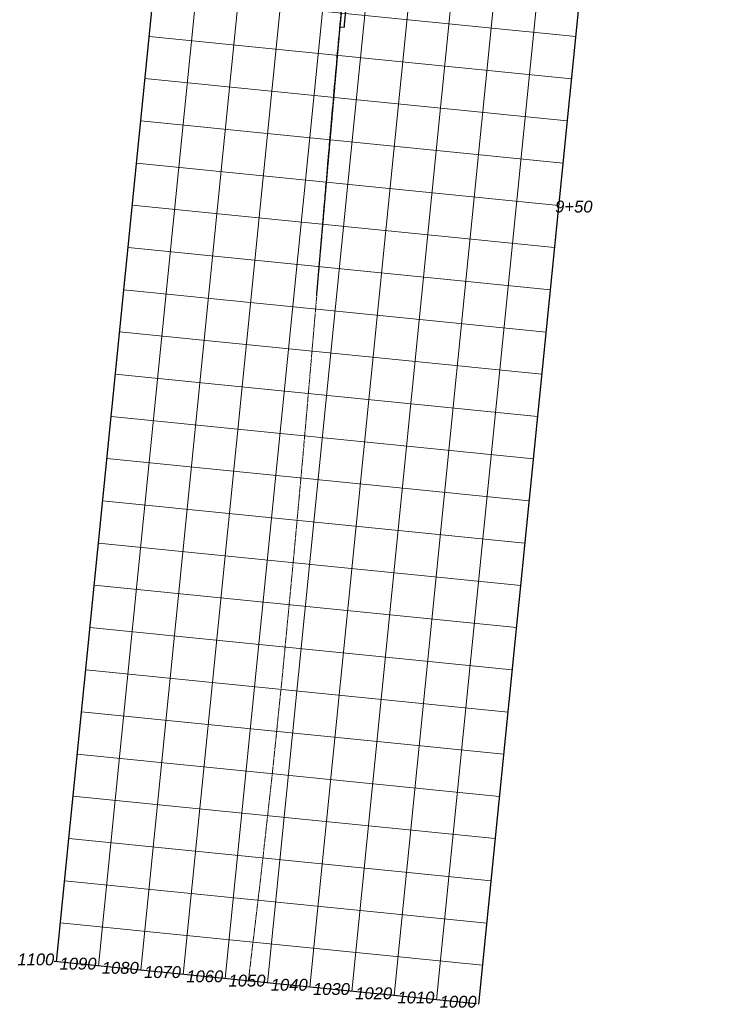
# Model space of a CAD drawing. Header units: feet. Extents: x 1620773 to 1693143, y 557267 to 607752.
# Tile 18 of 256: x 1621092 to 1621258, y 607054 to 607287. Entities that reach past the tile are written whole.
import ezdxf

# ---------------------------------------------------------------- set-up
doc = ezdxf.new("R2010")
doc.units = ezdxf.units.FT
doc.header["$MEASUREMENT"] = 0
doc.linetypes.add('DGN Style 3', pattern=[0.380284, 0.271631, -0.108652])
for name, color, linetype, lineweight in [('BR_P_Gen_Approach_Slab', 30, 'Continuous', 30), ('PF_P_Grade_Line', 7, 'Continuous', 30), ('PF_P_Sta_Elev_Text', 7, 'Continuous', 13), ('PF_X_Ground_Line', 92, 'DGN Style 3', 13), ('SH_Major_Grid_Line', 254, 'Continuous', 13), ('SH_Minor_Grid_Line', 252, 'Continuous', 0)]:
    doc.layers.add(name, color=color, linetype=linetype, lineweight=lineweight)
doc.styles.add('Label - CenterBottom', font='ariali.ttf', dxfattribs={"height": 0.14})
doc.styles.add('Label - RightBottom', font='ariali.ttf', dxfattribs={"height": 0.14})

# ---------------------------------------------------------------- blocks, each defined once
blk = doc.blocks.new('DrawTextAnnotation_13')
at = {"layer": 'PF_P_Sta_Elev_Text', "ltscale": 0.05, "insert": (0, -0.247), "char_height": 0.14, "attachment_point": 8, "line_spacing_factor": 0.9, "style": 'Label - CenterBottom'}
blk.add_mtext('9+50', dxfattribs=at)
blk = doc.blocks.new('DrawTextAnnotation_17')
at = {"layer": 'PF_P_Sta_Elev_Text', "ltscale": 0.05, "insert": (-0.1, -0.037), "char_height": 0.14, "attachment_point": 9, "line_spacing_factor": 0.9, "style": 'Label - RightBottom'}
blk.add_mtext('1000', dxfattribs=at)
blk = doc.blocks.new('DrawTextAnnotation_19')
at = {"layer": 'PF_P_Sta_Elev_Text', "ltscale": 0.05, "insert": (-0.1, -0.037), "char_height": 0.14, "attachment_point": 9, "line_spacing_factor": 0.9, "style": 'Label - RightBottom'}
blk.add_mtext('1010', dxfattribs=at)
blk = doc.blocks.new('DrawTextAnnotation_21')
at = {"layer": 'PF_P_Sta_Elev_Text', "ltscale": 0.05, "insert": (-0.1, -0.037), "char_height": 0.14, "attachment_point": 9, "line_spacing_factor": 0.9, "style": 'Label - RightBottom'}
blk.add_mtext('1020', dxfattribs=at)
blk = doc.blocks.new('DrawTextAnnotation_23')
at = {"layer": 'PF_P_Sta_Elev_Text', "ltscale": 0.05, "insert": (-0.1, -0.037), "char_height": 0.14, "attachment_point": 9, "line_spacing_factor": 0.9, "style": 'Label - RightBottom'}
blk.add_mtext('1030', dxfattribs=at)
blk = doc.blocks.new('DrawTextAnnotation_25')
at = {"layer": 'PF_P_Sta_Elev_Text', "ltscale": 0.05, "insert": (-0.1, -0.037), "char_height": 0.14, "attachment_point": 9, "line_spacing_factor": 0.9, "style": 'Label - RightBottom'}
blk.add_mtext('1040', dxfattribs=at)
blk = doc.blocks.new('DrawTextAnnotation_27')
at = {"layer": 'PF_P_Sta_Elev_Text', "ltscale": 0.05, "insert": (-0.1, -0.037), "char_height": 0.14, "attachment_point": 9, "line_spacing_factor": 0.9, "style": 'Label - RightBottom'}
blk.add_mtext('1050', dxfattribs=at)
blk = doc.blocks.new('DrawTextAnnotation_29')
at = {"layer": 'PF_P_Sta_Elev_Text', "ltscale": 0.05, "insert": (-0.1, -0.037), "char_height": 0.14, "attachment_point": 9, "line_spacing_factor": 0.9, "style": 'Label - RightBottom'}
blk.add_mtext('1060', dxfattribs=at)
blk = doc.blocks.new('DrawTextAnnotation_31')
at = {"layer": 'PF_P_Sta_Elev_Text', "ltscale": 0.05, "insert": (-0.1, -0.037), "char_height": 0.14, "attachment_point": 9, "line_spacing_factor": 0.9, "style": 'Label - RightBottom'}
blk.add_mtext('1070', dxfattribs=at)
blk = doc.blocks.new('DrawTextAnnotation_33')
at = {"layer": 'PF_P_Sta_Elev_Text', "ltscale": 0.05, "insert": (-0.1, -0.037), "char_height": 0.14, "attachment_point": 9, "line_spacing_factor": 0.9, "style": 'Label - RightBottom'}
blk.add_mtext('1080', dxfattribs=at)
blk = doc.blocks.new('DrawTextAnnotation_35')
at = {"layer": 'PF_P_Sta_Elev_Text', "ltscale": 0.05, "insert": (-0.1, -0.037), "char_height": 0.14, "attachment_point": 9, "line_spacing_factor": 0.9, "style": 'Label - RightBottom'}
blk.add_mtext('1090', dxfattribs=at)
blk = doc.blocks.new('DrawTextAnnotation_37')
at = {"layer": 'PF_P_Sta_Elev_Text', "ltscale": 0.05, "insert": (-0.1, -0.037), "char_height": 0.14, "attachment_point": 9, "line_spacing_factor": 0.9, "style": 'Label - RightBottom'}
blk.add_mtext('1100', dxfattribs=at)

msp = doc.modelspace()

# ---------------------------------------------------------------- linework, layer by layer
at = {"layer": 'BR_P_Gen_Approach_Slab'}
msp.add_line((1621166.98, 607284.82), (1621167.98, 607284.72), dxfattribs=at)
at = {"layer": 'BR_P_Gen_Approach_Slab', "ltscale": 0.05}
msp.add_open_spline([(1621167.98, 607284.72), (1621168.56, 607291.13), (1621169.17, 607297.54)], degree=2, dxfattribs=at)
at = {"layer": 'PF_P_Grade_Line', "ltscale": 0.05}
msp.add_open_spline([(1621161.5, 607221.5), (1621162.98, 607238.94), (1621164.47, 607256.38), (1621170.19, 607323.64), (1621177.98, 607390.7), (1621179.01, 607399.52), (1621180.03, 607408.34)], degree=2, knots=[0, 0, 0, 0.333333, 0.333333, 0.666667, 0.666667, 1, 1, 1], dxfattribs=at)
at = {"layer": 'PF_X_Ground_Line', "flags": 128}
msp.add_lwpolyline([(1621145.37, 607059.84), (1621145.37, 607059.84), (1621145.37, 607059.84), (1621145.37, 607059.84), (1621145.37, 607059.84), (1621148.04, 607082.15), (1621148.06, 607082.27), (1621150.76, 607106.37), (1621150.83, 607106.91), (1621153.29, 607130.8), (1621153.32, 607131.11), (1621153.35, 607131.46), (1621155.68, 607155.81), (1621155.7, 607156.04), (1621156.14, 607160.7), (1621156.17, 607160.99), (1621158.24, 607183.65), (1621158.29, 607184.23), (1621160.37, 607208.24), (1621160.38, 607208.38), (1621160.4, 607208.68), (1621162.24, 607230.23), (1621162.24, 607230.23), (1621162.24, 607230.23), (1621162.27, 607230.5), (1621164.38, 607254.85), (1621164.41, 607255.18), (1621164.74, 607259.01), (1621164.79, 607259.54), (1621166.8, 607282.6), (1621166.8, 607282.65), (1621168.69, 607302.13), (1621168.78, 607303.03), (1621168.81, 607303.33), (1621168.82, 607303.49), (1621168.79, 607303.5), (1621168.79, 607303.5), (1621168.7, 607303.85), (1621168.49, 607304.41), (1621168.27, 607305.23), (1621170.44, 607305.05), (1621178.44, 607304.49), (1621179.09, 607309.08), (1621180.56, 607318.99), (1621181.41, 607324.7), (1621182, 607328.69), (1621182, 607329.75), (1621182.43, 607331.75), (1621183.77, 607351.9), (1621183.77, 607351.96), (1621183.1, 607357.62), (1621182.89, 607358.75), (1621179.67, 607359.16), (1621173.8, 607359.91), (1621173.83, 607360.09), (1621174.02, 607361.5), (1621174.06, 607361.56), (1621174.78, 607361.63), (1621174.79, 607361.63), (1621174.81, 607361.87), (1621176.27, 607374.9), (1621177.56, 607386.45), (1621177.57, 607386.56), (1621177.6, 607386.82), (1621177.62, 607387.04), (1621180.41, 607411.66), (1621180.88, 607415.86), (1621180.9, 607415.99), (1621184, 607440.57), (1621184, 607440.62), (1621184.57, 607445.11), (1621184.6, 607445.38), (1621187.42, 607469.86), (1621187.44, 607470.08), (1621187.45, 607470.1), (1621188.32, 607477.66), (1621188.36, 607478.03), (1621189.88, 607493.26), (1621189.89, 607493.29), (1621189.91, 607493.5), (1621192.25, 607518.02), (1621192.26, 607518.06), (1621192.8, 607523.68), (1621192.83, 607524.01), (1621195.09, 607548.68), (1621195.09, 607548.69), (1621195.1, 607548.78), (1621195.95, 607558.04), (1621196.89, 607568.27), (1621196.9, 607568.37), (1621199.2, 607593.02), (1621199.21, 607593.18), (1621199.55, 607596.85), (1621199.57, 607597.07), (1621201.87, 607621.77), (1621201.88, 607621.89), (1621201.88, 607621.89), (1621201.89, 607621.9), (1621201.89, 607621.91), (1621203.52, 607639.45), (1621203.52, 607639.45)], dxfattribs=at)
at = {"layer": 'SH_Major_Grid_Line', "color": 7, "lineweight": 30, "ltscale": 0.05}
for p, q in [((1621100.15, 607064.47), (1621158.25, 607643.82)), ((1621199.66, 607054.49), (1621257.75, 607633.84)), ((1621199.16, 607054.54), (1621099.66, 607064.52))]:
    msp.add_line(p, q, dxfattribs=at)
at = {"layer": 'SH_Major_Grid_Line', "ltscale": 0.05}
msp.add_line((1621199.16, 607054.54), (1621099.66, 607064.52), dxfattribs=at)
at = {"layer": 'SH_Minor_Grid_Line', "ltscale": 0.05}
for p, q in [((1621110.1, 607063.47), (1621168.2, 607642.82)), ((1621120.05, 607062.48), (1621178.15, 607641.82)), ((1621130, 607061.48), (1621188.1, 607640.83)), ((1621139.95, 607060.48), (1621198.05, 607639.83)), ((1621149.9, 607059.48), (1621208, 607638.83)), ((1621159.85, 607058.49), (1621217.95, 607637.83)), ((1621169.8, 607057.49), (1621227.9, 607636.83)), ((1621179.75, 607056.49), (1621237.85, 607635.84)), ((1621189.71, 607055.49), (1621247.8, 607634.84)), ((1621222.52, 607282.53), (1621123.02, 607292.51)), ((1621221.52, 607272.58), (1621122.02, 607282.56)), ((1621220.53, 607262.63), (1621121.02, 607272.61)), ((1621219.53, 607252.68), (1621120.03, 607262.66)), ((1621218.53, 607242.73), (1621119.03, 607252.71)), ((1621217.53, 607232.78), (1621118.03, 607242.76)), ((1621216.53, 607222.83), (1621117.03, 607232.81)), ((1621215.54, 607212.88), (1621116.04, 607222.86)), ((1621214.54, 607202.93), (1621115.04, 607212.91)), ((1621213.54, 607192.98), (1621114.04, 607202.96)), ((1621212.54, 607183.03), (1621113.04, 607193.01)), ((1621211.55, 607173.08), (1621112.04, 607183.06)), ((1621210.55, 607163.13), (1621111.05, 607173.11)), ((1621209.55, 607153.18), (1621110.05, 607163.16)), ((1621208.55, 607143.23), (1621109.05, 607153.21)), ((1621207.56, 607133.28), (1621108.05, 607143.26)), ((1621206.56, 607123.33), (1621107.06, 607133.31)), ((1621205.56, 607113.38), (1621106.06, 607123.36)), ((1621204.56, 607103.43), (1621105.06, 607113.41)), ((1621203.56, 607093.48), (1621104.06, 607103.46)), ((1621202.57, 607083.53), (1621103.07, 607093.51)), ((1621201.57, 607073.58), (1621102.07, 607083.56)), ((1621200.57, 607063.63), (1621101.07, 607073.61))]:
    msp.add_line(p, q, dxfattribs=at)

# ---------------------------------------------------------------- block references
at = {"layer": 'PF_P_Sta_Elev_Text', "ltscale": 0.05, "xscale": 20, "yscale": 20, "zscale": 20}
for name, p in [('DrawTextAnnotation_13', (1621222.06, 607245.96)), ('DrawTextAnnotation_37', (1621101.66, 607064.32)), ('DrawTextAnnotation_35', (1621111.61, 607063.32)), ('DrawTextAnnotation_33', (1621121.56, 607062.33)), ('DrawTextAnnotation_31', (1621131.51, 607061.33)), ('DrawTextAnnotation_29', (1621141.46, 607060.33)), ('DrawTextAnnotation_27', (1621151.41, 607059.33)), ('DrawTextAnnotation_25', (1621161.36, 607058.34)), ('DrawTextAnnotation_23', (1621171.31, 607057.34)), ('DrawTextAnnotation_21', (1621181.26, 607056.34)), ('DrawTextAnnotation_19', (1621191.21, 607055.34)), ('DrawTextAnnotation_17', (1621201.16, 607054.34))]:
    msp.add_blockref(name, p, dxfattribs=at)

doc.saveas('drawing.dxf')
